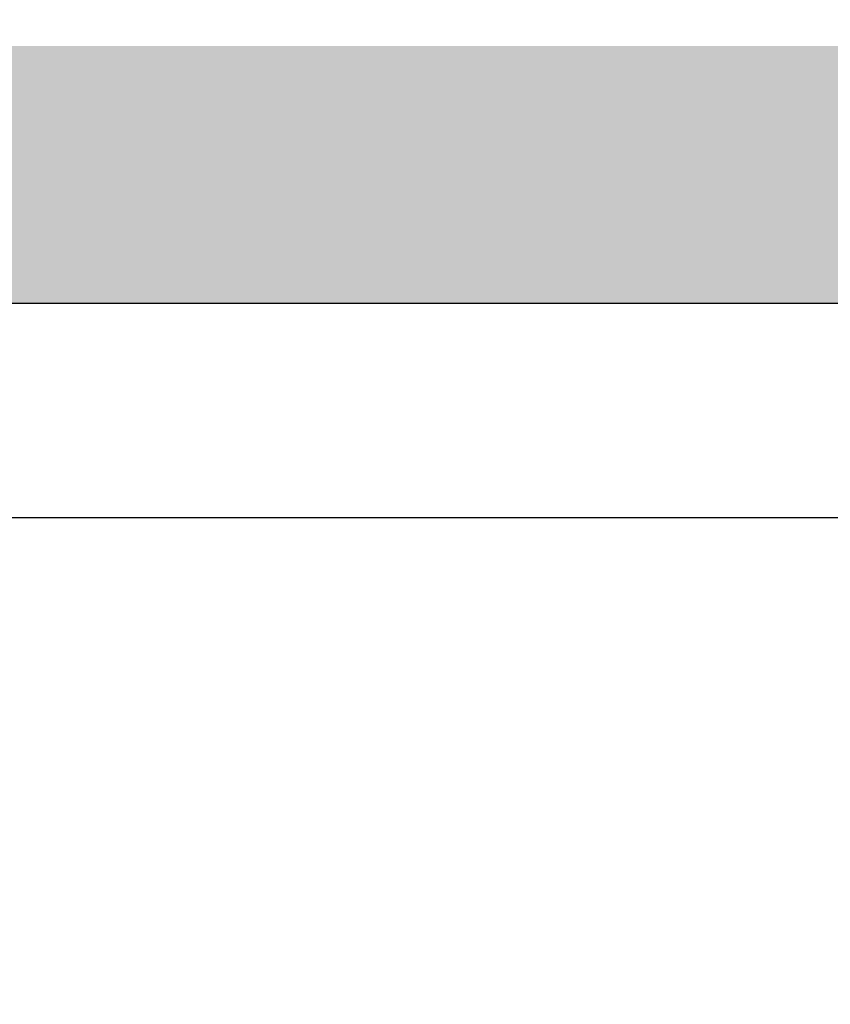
# Model space of a CAD drawing. Header units: millimetres. Extents: x 70863 to 97198, y -18528 to 3008.
# Tile 39 of 148: x 91415 to 91509, y -15413 to -15298. Entities that reach past the tile are written whole.
import ezdxf
from ezdxf.enums import TextEntityAlignment as Align

# ---------------------------------------------------------------- set-up
doc = ezdxf.new("R2010")
doc.units = ezdxf.units.MM
for name, color, linetype, lineweight in [('2DE_OBJ_EATON-Cabinet', 7, 'Continuous', 25), ('2DE_OBJ_EATON-Covers', 7, 'Continuous', 25), ('2DE_TXTMARK', 41, 'Continuous', 18)]:
    doc.layers.add(name, color=color, linetype=linetype, lineweight=lineweight)
doc.layers.add('EATON_LOGO', color=5, linetype='Continuous')
doc.styles.add('CP_ATTR', font='arial.ttf')
doc.styles.get("Standard").update_dxf_attribs({"font": 'arial.ttf'})
doc.dimstyles.new('ISO-25', dxfattribs={"dimtxt": 2.5, "dimasz": 2.5, "dimexe": 1.25, "dimexo": 0.625, "dimtad": 1, "dimtxsty": 'Standard', "dimcen": 2.5, "dimadec": 0, "dimazin": 0, "dimtfac": 1, "dimtmove": 0, "dimatfit": 3, "dimfxl": 1, "dimarcsym": 0})

# ---------------------------------------------------------------- blocks, each defined once
blk = doc.blocks.new('2de_etn_prod_cac0051_odnnx')
blk.add_lwpolyline([(0, 300), (0, 0), (320, 0), (320, 300)], close=True)
at = {"linetype": 'ByBlock', "style": 'CP_ATTR', "flags": 9}
for tag in ['MARK3', 'FUNCTION', 'GROUP', 'NUMBER', 'WEIGHT', 'LINK', 'OTHER1', 'IP', 'OTHER2', 'POWER_LOSSES_CAB', 'POWER', 'VOLTAGE', 'CURRENT', 'CHARACTER', 'PRODUCER', 'ORDER-NO', 'PRODUCT-TYPE', 'MARK2', 'ARTICLE', 'NAME']:
    blk.add_attdef(tag, text='', height=0.00005, dxfattribs=at).set_placement((0, 0), align=Align.MIDDLE_LEFT)
at = {"layer": '2DE_TXTMARK', "linetype": 'ByBlock', "style": 'CP_ATTR', "width": 0.8, "flags": 8}
blk.add_attdef('MARK1', text='', height=14, dxfattribs=at).set_placement((290, 295), align=Align.TOP_RIGHT)
blk = doc.blocks.new('*D8982')
at = {"layer": 'EATON_LOGO', "color": 0, "lineweight": -2, "transparency": 16777216}
for p, q in [((91324.84, -15330.8), (91324.84, -15230.19)), ((91749.84, -15330.8), (91749.84, -15230.19)), ((91349.84, -15231.44), (91724.84, -15231.44))]:
    blk.add_line(p, q, dxfattribs=at)
at = {"layer": 'EATON_LOGO', "color": 0, "transparency": 16777216}
for points in [[(91349.84, -15227.28), (91349.84, -15235.61), (91324.84, -15231.44)], [(91724.84, -15227.28), (91724.84, -15235.61), (91749.84, -15231.44)]]:
    blk.add_solid(points, dxfattribs=at)
at = {"layer": 'EATON_LOGO', "color": 0, "transparency": 16777216, "insert": (91537.34, -15208.68), "char_height": 25, "attachment_point": 5}
blk.add_mtext('425', dxfattribs=at)

msp = doc.modelspace()

# ---------------------------------------------------------------- hatches: boundary and pattern name
at = {"layer": 'EATON_LOGO'}
msp.add_hatch(color=256, dxfattribs=at).paths.add_polyline_path([(91749.84, -15331.421), (91324.84, -15331.421), (91324.84, -15301.421), (91749.84, -15301.421)])

# ---------------------------------------------------------------- linework, layer by layer
at = {"layer": '2DE_OBJ_EATON-Cabinet'}
for points in [[(91324.84, -15331.421), (91324.84, -17331.421), (91749.84, -17331.421), (91749.84, -15331.421)], [(91364.84, -17306.421), (91709.84, -17306.421), (91709.84, -15356.421), (91364.84, -15356.421)]]:
    msp.add_lwpolyline(points, close=True, dxfattribs=at)

# ---------------------------------------------------------------- block references
at = {"layer": '2DE_OBJ_EATON-Covers'}
msp.add_blockref('2de_etn_prod_cac0051_odnnx', (91377.34, -15656.421), dxfattribs=at)

# ---------------------------------------------------------------- dimensions: what is measured, and where the dimension line sits
at = {"layer": 'EATON_LOGO', "color": 4}
dim = msp.add_linear_dim(base=(91749.84, -15231.444), p1=(91324.84, -15331.421), p2=(91749.84, -15331.421), dimstyle='ISO-25', override={"dimtxt": 25, "dimasz": 25, "dimgap": 10}, dxfattribs=at)
dim.commit()
dim.dimension.update_dxf_attribs({"geometry": '*D8982', "text_midpoint": (91537.34, -15208.679)})

doc.saveas('drawing.dxf')
